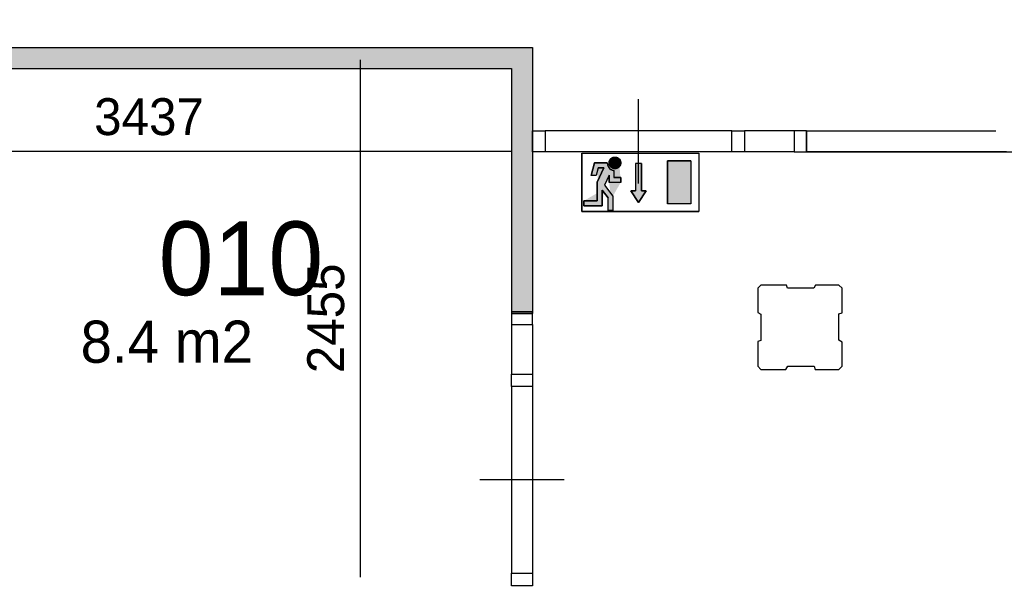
# Model space of a CAD drawing. Extents: x -1826 to 147704, y -44576 to 60962.
# Tile 37 of 75: x 137390 to 142060, y -17471 to -14807. Entities that reach past the tile are written whole.
import ezdxf

# ---------------------------------------------------------------- set-up
doc = ezdxf.new("R2010")
doc.units = 0
doc.header["$MEASUREMENT"] = 0
doc.header["$PDMODE"] = 35
doc.header["$PDSIZE"] = -0.5
doc.layers.get('0').update_dxf_attribs({"linetype": 'CONTINUOUS'})
doc.layers.get('DEFPOINTS').update_dxf_attribs({"linetype": 'CONTINUOUS'})
for name, color, linetype in [('AA$1A---_ARCEER', 252, 'CONTINUOUS'), ('AL22----_BINNENWAND', 252, 'CONTINUOUS'), ('AL32----_BINNENKOZIJN', 252, 'CONTINUOUS'), ('AM$1A---_MAATVOERING', 252, 'CONTINUOUS'), ('Betonpalen', 252, 'CONTINUOUS'), ('Brandweer', 252, 'CONTINUOUS'), ('LAYER01', 252, 'CONTINUOUS'), ('M2', 252, 'CONTINUOUS')]:
    doc.layers.add(name, color=color, linetype=linetype)
doc.styles.add('B-01', font='b-gbp')
doc.dimstyles.new('BBA_STAND', dxfattribs={"dimtxt": 175, "dimasz": 1, "dimexe": 1, "dimexo": 0.001, "dimgap": 75, "dimtad": 1, "dimdec": 0, "dimzin": 0, "dimdsep": 46, "dimtxsty": 'B-01', "dimblk": 'NONE', "dimblk1": 'PIJL1', "dimblk2": 'NONE', "dimcen": 1, "dimse1": 1, "dimse2": 1, "dimclrd": 256, "dimclre": 256, "dimclrt": 256, "dimadec": 4, "dimazin": 0, "dimtfac": 1, "dimtdec": 0, "dimtmove": 0, "dimatfit": 2, "dimldrblk": 'PIJL1', "dimfxl": 1, "dimtfillclr": 256, "dimtolj": 1, "dimtzin": 0, "dimarcsym": 0})

# ---------------------------------------------------------------- blocks, each defined once
blk = doc.blocks.new('*D104')
at = {"layer": 'AM$1A---_MAATVOERING', "lineweight": -2, "transparency": 16777216}
blk.add_line((139005.3, -14996.5), (139005.3, -17451), dxfattribs=at)
at = {"layer": 'DEFPOINTS', "color": 0, "transparency": 16777216}
for p in [(139513.2, -14996.5), (139005.3, -17451), (139513.2, -17451)]:
    blk.add_point(p, dxfattribs=at)
at = {"layer": 'AM$1A---_MAATVOERING', "transparency": 16777216, "insert": (138842.8, -16223.7), "char_height": 175, "attachment_point": 5, "rotation": 90, "style": 'B-01'}
blk.add_mtext('\\A1;2455', dxfattribs=at)
blk = doc.blocks.new('_None')
blk = doc.blocks.new('PIJL1')
at = {"color": 1, "linetype": 'ByBlock'}
blk.add_line((0, 82.6), (0, -82.6), dxfattribs=at)
blk.add_solid([(-100, 16.7), (-100, -16.7), (0, 0)], dxfattribs=at)
blk = doc.blocks.new('*D108')
at = {"layer": 'AM$1A---_MAATVOERING', "lineweight": -2, "transparency": 16777216}
blk.add_line((136285.2, -15430.5), (139722.2, -15430.5), dxfattribs=at)
at = {"layer": 'DEFPOINTS', "color": 0, "transparency": 16777216}
for p in [(136285.2, -15038.5), (139722.2, -15038.5), (139722.2, -15430.5)]:
    blk.add_point(p, dxfattribs=at)
at = {"layer": 'AM$1A---_MAATVOERING', "transparency": 16777216, "insert": (138003.7, -15268), "char_height": 175, "attachment_point": 5, "style": 'B-01'}
blk.add_mtext('\\A1;3437', dxfattribs=at)

msp = doc.modelspace()

# ---------------------------------------------------------------- hatches: boundary and pattern name
at = {"layer": 'AA$1A---_ARCEER'}
msp.add_hatch(color=256, dxfattribs=at).paths.add_polyline_path([(136284.6, -16491.7), (136284.6, -16264.7), (136284.6, -15037.2), (139721.6, -15037.2), (139721.6, -16199.7), (139821.6, -16199.7), (139821.6, -14937.2), (136888.6, -14937.2), (136888.6, -14806.7), (136788.6, -14806.7), (136788.6, -14937.2), (136184.6, -14937.2), (136184.6, -16214.7), (135874.6, -16214.7), (135874.6, -16314.7), (136184.6, -16314.7), (136184.6, -16491.7)])
at = {"layer": 'Brandweer'}
h = msp.add_hatch(color=256, dxfattribs=at)
h.paths.add_polyline_path([(140462.6, -15680.3), (140462.6, -15476.9), (140573.6, -15476.9), (140573.6, -15680.3)])
h.paths.add_polyline_path([(140338.7, -15489), (140310.9, -15489), (140310.9, -15618.5), (140287.8, -15618.5), (140324.8, -15674), (140361.8, -15618.5), (140338.7, -15618.5)])
h.paths.add_polyline_path([(140176.8, -15486.1), (140177.5, -15492.8), (140180.9, -15502.8), (140184.4, -15508.3), (140187.9, -15512.2), (140194, -15516.9), (140200.4, -15520), (140205.3, -15521.4), (140208.3, -15522.3), (140208.3, -15555.5), (140240.7, -15555.5), (140240.7, -15578.6), (140185.2, -15578.6), (140185.2, -15545), (140163.8, -15592.1), (140203.7, -15643.4), (140203.7, -15712.7), (140180.6, -15712.7), (140180.6, -15651.3), (140152.8, -15615.7), (140152.8, -15689.6), (140065, -15689.6), (140065, -15666.5), (140129.7, -15666.5), (140129.7, -15577.7), (140160.8, -15509.3), (140133.9, -15509.3), (140124.6, -15546.3), (140100.8, -15546.3), (140115.8, -15486.1)], flags=16)
h.paths.add_polyline_path([(140065, -15689.6), (140065, -15666.5), (140129.7, -15666.5), (140129.7, -15577.7), (140160.8, -15509.3), (140133.9, -15509.3), (140124.6, -15546.3), (140100.8, -15546.3), (140115.8, -15486.1), (140176.8, -15486.1), (140177.3, -15492), (140177.8, -15494.5), (140178.5, -15497), (140179.5, -15499.7), (140181.1, -15503.2), (140182.8, -15506), (140184.1, -15507.8), (140186, -15510.2), (140187.8, -15512), (140190.6, -15514.5), (140193.4, -15516.5), (140196.4, -15518.2), (140199.3, -15519.6), (140203.4, -15521), (140206.4, -15521.7), (140208.3, -15522.3), (140208.3, -15555.5), (140240.7, -15555.5), (140240.7, -15578.6), (140185.2, -15578.6), (140185.2, -15545), (140163.8, -15592.1), (140203.7, -15643.4), (140203.7, -15712.7), (140180.6, -15712.7), (140180.6, -15651.3), (140152.8, -15615.7), (140152.8, -15689.6)], flags=17)
edge = h.paths.add_edge_path()
edge.add_line((140185.2, -15545), (140163.8, -15592.1))
edge.add_line((140232.6, -15466.5), (140233.5, -15467.5))
edge.add_line((140233.5, -15467.5), (140234.4, -15468.5))
edge.add_line((140234.4, -15468.5), (140235.2, -15469.6))
edge.add_line((140235.2, -15469.6), (140236, -15470.7))
edge.add_line((140236, -15470.7), (140236.7, -15471.9))
edge.add_line((140236.7, -15471.9), (140237.4, -15473.1))
edge.add_line((140237.4, -15473.1), (140238, -15474.3))
edge.add_line((140238, -15474.3), (140238.6, -15475.5))
edge.add_line((140238.6, -15475.5), (140239.1, -15476.8))
edge.add_line((140239.1, -15476.8), (140239.5, -15478.1))
edge.add_line((140239.5, -15478.1), (140239.9, -15479.4))
edge.add_line((140239.9, -15479.4), (140240.2, -15480.7))
edge.add_line((140240.2, -15480.7), (140240.4, -15482.1))
edge.add_line((140240.4, -15482.1), (140240.6, -15483.4))
edge.add_line((140240.6, -15483.4), (140240.7, -15484.8))
edge.add_line((140240.7, -15484.8), (140240.7, -15486.1))
edge.add_line((140240.7, -15486.1), (140240.7, -15487.5))
edge.add_line((140240.7, -15487.5), (140240.6, -15488.9))
edge.add_line((140240.6, -15488.9), (140240.4, -15490.2))
edge.add_line((140240.4, -15490.2), (140240.2, -15491.6))
edge.add_line((140240.2, -15491.6), (140239.9, -15492.9))
edge.add_line((140239.9, -15492.9), (140239.5, -15494.2))
edge.add_line((140239.5, -15494.2), (140239.1, -15495.5))
edge.add_line((140239.1, -15495.5), (140238.6, -15496.8))
edge.add_line((140238.6, -15496.8), (140238, -15498))
edge.add_line((140238, -15498), (140237.4, -15499.2))
edge.add_line((140237.4, -15499.2), (140236.7, -15500.4))
edge.add_line((140236.7, -15500.4), (140236, -15501.6))
edge.add_line((140236, -15501.6), (140235.2, -15502.7))
edge.add_line((140235.2, -15502.7), (140234.4, -15503.7))
edge.add_line((140234.4, -15503.7), (140233.5, -15504.8))
edge.add_line((140233.5, -15504.8), (140232.6, -15505.8))
edge.add_line((140232.6, -15505.8), (140231.6, -15506.7))
edge.add_line((140231.6, -15506.7), (140230.5, -15507.6))
edge.add_line((140230.5, -15507.6), (140229.5, -15508.4))
edge.add_line((140229.5, -15508.4), (140228.4, -15509.2))
edge.add_line((140228.4, -15509.2), (140227.2, -15509.9))
edge.add_line((140227.2, -15509.9), (140226, -15510.6))
edge.add_line((140226, -15510.6), (140224.8, -15511.2))
edge.add_line((140224.8, -15511.2), (140223.6, -15511.8))
edge.add_line((140223.6, -15511.8), (140222.3, -15512.3))
edge.add_line((140222.3, -15512.3), (140221, -15512.7))
edge.add_line((140221, -15512.7), (140219.7, -15513.1))
edge.add_line((140219.7, -15513.1), (140218.4, -15513.4))
edge.add_line((140218.4, -15513.4), (140217, -15513.6))
edge.add_line((140217, -15513.6), (140215.7, -15513.8))
edge.add_line((140215.7, -15513.8), (140214.3, -15513.8))
edge.add_line((140214.3, -15513.8), (140212.9, -15513.9))
edge.add_line((140212.9, -15513.9), (140211.6, -15513.8))
edge.add_line((140211.6, -15513.8), (140210.2, -15513.8))
edge.add_line((140210.2, -15513.8), (140208.9, -15513.6))
edge.add_line((140208.9, -15513.6), (140207.5, -15513.4))
edge.add_line((140207.5, -15513.4), (140206.2, -15513.1))
edge.add_line((140206.2, -15513.1), (140204.9, -15512.7))
edge.add_line((140204.9, -15512.7), (140203.6, -15512.3))
edge.add_line((140203.6, -15512.3), (140202.3, -15511.8))
edge.add_line((140202.3, -15511.8), (140201.1, -15511.2))
edge.add_line((140201.1, -15511.2), (140199.9, -15510.6))
edge.add_line((140199.9, -15510.6), (140198.7, -15509.9))
edge.add_line((140198.7, -15509.9), (140197.5, -15509.2))
edge.add_line((140197.5, -15509.2), (140196.4, -15508.4))
edge.add_line((140196.4, -15508.4), (140195.3, -15507.6))
edge.add_line((140195.3, -15507.6), (140194.3, -15506.7))
edge.add_line((140194.3, -15506.7), (140193.3, -15505.8))
edge.add_line((140193.3, -15505.8), (140192.4, -15504.8))
edge.add_line((140192.4, -15504.8), (140191.5, -15503.7))
edge.add_line((140191.5, -15503.7), (140190.7, -15502.7))
edge.add_line((140190.7, -15502.7), (140189.9, -15501.6))
edge.add_line((140189.9, -15501.6), (140189.2, -15500.4))
edge.add_line((140189.2, -15500.4), (140188.5, -15499.2))
edge.add_line((140188.5, -15499.2), (140187.9, -15498))
edge.add_line((140187.9, -15498), (140187.3, -15496.8))
edge.add_line((140187.3, -15496.8), (140186.8, -15495.5))
edge.add_line((140186.8, -15495.5), (140186.4, -15494.2))
edge.add_line((140186.4, -15494.2), (140186, -15492.9))
edge.add_line((140186, -15492.9), (140185.7, -15491.6))
edge.add_line((140185.7, -15491.6), (140185.5, -15490.2))
edge.add_line((140185.5, -15490.2), (140185.3, -15488.9))
edge.add_line((140185.3, -15488.9), (140185.2, -15487.5))
edge.add_line((140185.2, -15487.5), (140185.2, -15486.1))
edge.add_line((140185.2, -15486.1), (140185.2, -15484.8))
edge.add_line((140185.2, -15484.8), (140185.3, -15483.4))
edge.add_line((140185.3, -15483.4), (140185.5, -15482.1))
edge.add_line((140185.5, -15482.1), (140185.7, -15480.7))
edge.add_line((140185.7, -15480.7), (140186, -15479.4))
edge.add_line((140186, -15479.4), (140186.4, -15478.1))
edge.add_line((140186.4, -15478.1), (140186.8, -15476.8))
edge.add_line((140186.8, -15476.8), (140187.3, -15475.5))
edge.add_line((140187.3, -15475.5), (140187.9, -15474.3))
edge.add_line((140187.9, -15474.3), (140188.5, -15473.1))
edge.add_line((140188.5, -15473.1), (140189.2, -15471.9))
edge.add_line((140189.2, -15471.9), (140189.9, -15470.7))
edge.add_line((140189.9, -15470.7), (140190.7, -15469.6))
edge.add_line((140190.7, -15469.6), (140191.5, -15468.5))
edge.add_line((140191.5, -15468.5), (140192.4, -15467.5))
edge.add_line((140192.4, -15467.5), (140193.3, -15466.5))
edge.add_line((140193.3, -15466.5), (140194.3, -15465.6))
edge.add_line((140194.3, -15465.6), (140195.3, -15464.7))
edge.add_line((140195.3, -15464.7), (140196.4, -15463.9))
edge.add_line((140196.4, -15463.9), (140197.5, -15463.1))
edge.add_line((140197.5, -15463.1), (140198.7, -15462.3))
edge.add_line((140198.7, -15462.3), (140199.9, -15461.7))
edge.add_line((140199.9, -15461.7), (140201.1, -15461.1))
edge.add_line((140201.1, -15461.1), (140202.3, -15460.5))
edge.add_line((140202.3, -15460.5), (140203.6, -15460))
edge.add_line((140203.6, -15460), (140204.9, -15459.6))
edge.add_line((140204.9, -15459.6), (140206.2, -15459.2))
edge.add_line((140206.2, -15459.2), (140207.5, -15458.9))
edge.add_line((140207.5, -15458.9), (140208.9, -15458.7))
edge.add_line((140208.9, -15458.7), (140210.2, -15458.5))
edge.add_line((140210.2, -15458.5), (140211.6, -15458.4))
edge.add_line((140211.6, -15458.4), (140212.9, -15458.4))
edge.add_line((140212.9, -15458.4), (140214.3, -15458.4))
edge.add_line((140214.3, -15458.4), (140215.7, -15458.5))
edge.add_line((140215.7, -15458.5), (140217, -15458.7))
edge.add_line((140217, -15458.7), (140218.4, -15458.9))
edge.add_line((140218.4, -15458.9), (140219.7, -15459.2))
edge.add_line((140219.7, -15459.2), (140221, -15459.6))
edge.add_line((140221, -15459.6), (140222.3, -15460))
edge.add_line((140222.3, -15460), (140223.6, -15460.5))
edge.add_line((140223.6, -15460.5), (140224.8, -15461.1))
edge.add_line((140224.8, -15461.1), (140226, -15461.7))
edge.add_line((140226, -15461.7), (140227.2, -15462.3))
edge.add_line((140227.2, -15462.3), (140228.4, -15463.1))
edge.add_line((140228.4, -15463.1), (140229.5, -15463.9))
edge.add_line((140229.5, -15463.9), (140230.5, -15464.7))
edge.add_line((140230.5, -15464.7), (140231.6, -15465.6))
edge.add_line((140231.6, -15465.6), (140232.6, -15466.5))
edge.add_line((140240.7, -15578.6), (140240.7, -15555.5))
edge.add_line((140185.2, -15545), (140185.2, -15578.6))
edge.add_line((140160.8, -15509.3), (140129.7, -15577.7))
edge.add_line((140133.9, -15509.3), (140124.6, -15546.3))
edge.add_line((140124.6, -15546.3), (140100.8, -15546.3))
edge.add_line((140115.8, -15486.1), (140100.8, -15546.3))
edge.add_line((140176.8, -15486.1), (140176.8, -15486.5))
edge.add_line((140176.8, -15486.5), (140176.8, -15487))
edge.add_line((140176.8, -15487), (140176.9, -15487.4))
edge.add_line((140176.9, -15487.4), (140176.9, -15487.8))
edge.add_line((140176.9, -15487.8), (140176.9, -15488.2))
edge.add_line((140176.9, -15488.2), (140176.9, -15488.6))
edge.add_line((140176.9, -15488.6), (140176.9, -15489))
edge.add_line((140176.9, -15489), (140177, -15489.4))
edge.add_line((140177, -15489.4), (140177, -15489.8))
edge.add_line((140177, -15489.8), (140177.1, -15490.2))
edge.add_line((140177.1, -15490.2), (140177.1, -15490.6))
edge.add_line((140177.1, -15490.6), (140177.2, -15491))
edge.add_line((140177.2, -15491), (140177.2, -15491.4))
edge.add_line((140177.2, -15491.4), (140177.3, -15491.8))
edge.add_line((140177.3, -15491.8), (140177.3, -15492.2))
edge.add_line((140177.3, -15492.2), (140177.4, -15492.6))
edge.add_line((140177.4, -15492.6), (140177.5, -15493))
edge.add_line((140177.5, -15493), (140177.6, -15493.4))
edge.add_line((140177.6, -15493.4), (140177.7, -15493.8))
edge.add_line((140177.7, -15493.8), (140177.7, -15494.2))
edge.add_line((140177.7, -15494.2), (140177.8, -15494.6))
edge.add_line((140177.8, -15494.6), (140177.9, -15495))
edge.add_line((140177.9, -15495), (140178, -15495.4))
edge.add_line((140178, -15495.4), (140178.1, -15495.8))
edge.add_line((140178.1, -15495.8), (140178.3, -15496.2))
edge.add_line((140178.3, -15496.2), (140178.4, -15496.6))
edge.add_line((140178.4, -15496.6), (140178.5, -15497))
edge.add_line((140178.5, -15497), (140178.6, -15497.3))
edge.add_line((140178.6, -15497.3), (140178.7, -15497.7))
edge.add_line((140178.7, -15497.7), (140178.9, -15498.1))
edge.add_line((140178.9, -15498.1), (140179, -15498.5))
edge.add_line((140179, -15498.5), (140179.2, -15498.9))
edge.add_line((140179.2, -15498.9), (140179.3, -15499.3))
edge.add_line((140179.3, -15499.3), (140179.4, -15499.6))
edge.add_line((140179.4, -15499.6), (140179.6, -15500))
edge.add_line((140179.6, -15500), (140179.8, -15500.4))
edge.add_line((140179.8, -15500.4), (140179.9, -15500.8))
edge.add_line((140179.9, -15500.8), (140180.1, -15501.1))
edge.add_line((140180.1, -15501.1), (140180.3, -15501.5))
edge.add_line((140180.3, -15501.5), (140180.4, -15501.9))
edge.add_line((140180.4, -15501.9), (140180.6, -15502.2))
edge.add_line((140180.6, -15502.2), (140180.8, -15502.6))
edge.add_line((140180.8, -15502.6), (140181, -15503))
edge.add_line((140181, -15503), (140181.2, -15503.3))
edge.add_line((140181.2, -15503.3), (140181.4, -15503.7))
edge.add_line((140181.4, -15503.7), (140181.6, -15504))
edge.add_line((140181.6, -15504), (140181.8, -15504.4))
edge.add_line((140181.8, -15504.4), (140182, -15504.7))
edge.add_line((140182, -15504.7), (140182.2, -15505.1))
edge.add_line((140182.2, -15505.1), (140182.4, -15505.4))
edge.add_line((140182.4, -15505.4), (140182.6, -15505.8))
edge.add_line((140182.6, -15505.8), (140182.9, -15506.1))
edge.add_line((140182.9, -15506.1), (140183.1, -15506.4))
edge.add_line((140183.1, -15506.4), (140183.3, -15506.8))
edge.add_line((140183.3, -15506.8), (140183.5, -15507.1))
edge.add_line((140183.5, -15507.1), (140183.8, -15507.4))
edge.add_line((140183.8, -15507.4), (140184, -15507.8))
edge.add_line((140184, -15507.8), (140184.3, -15508.1))
edge.add_line((140184.3, -15508.1), (140184.5, -15508.4))
edge.add_line((140184.5, -15508.4), (140184.8, -15508.7))
edge.add_line((140184.8, -15508.7), (140185, -15509.1))
edge.add_line((140185, -15509.1), (140185.3, -15509.4))
edge.add_line((140185.3, -15509.4), (140185.6, -15509.7))
edge.add_line((140185.6, -15509.7), (140185.8, -15510))
edge.add_line((140185.8, -15510), (140186.1, -15510.3))
edge.add_line((140186.1, -15510.3), (140186.4, -15510.6))
edge.add_line((140186.4, -15510.6), (140186.6, -15510.9))
edge.add_line((140186.6, -15510.9), (140186.9, -15511.2))
edge.add_line((140186.9, -15511.2), (140187.2, -15511.5))
edge.add_line((140187.2, -15511.5), (140187.5, -15511.8))
edge.add_line((140187.5, -15511.8), (140187.8, -15512.1))
edge.add_line((140187.8, -15512.1), (140188.1, -15512.3))
edge.add_line((140188.1, -15512.3), (140188.4, -15512.6))
edge.add_line((140188.4, -15512.6), (140188.7, -15512.9))
edge.add_line((140188.7, -15512.9), (140189, -15513.2))
edge.add_line((140189, -15513.2), (140189.3, -15513.4))
edge.add_line((140189.3, -15513.4), (140189.6, -15513.7))
edge.add_line((140189.6, -15513.7), (140189.9, -15514))
edge.add_line((140189.9, -15514), (140190.2, -15514.2))
edge.add_line((140190.2, -15514.2), (140190.5, -15514.5))
edge.add_line((140190.5, -15514.5), (140190.9, -15514.7))
edge.add_line((140190.9, -15514.7), (140191.2, -15515))
edge.add_line((140191.2, -15515), (140191.5, -15515.2))
edge.add_line((140191.5, -15515.2), (140191.8, -15515.4))
edge.add_line((140191.8, -15515.4), (140192.2, -15515.7))
edge.add_line((140192.2, -15515.7), (140192.5, -15515.9))
edge.add_line((140192.5, -15515.9), (140192.8, -15516.1))
edge.add_line((140192.8, -15516.1), (140193.2, -15516.4))
edge.add_line((140193.2, -15516.4), (140193.5, -15516.6))
edge.add_line((140193.5, -15516.6), (140193.9, -15516.8))
edge.add_line((140193.9, -15516.8), (140194.2, -15517))
edge.add_line((140194.2, -15517), (140194.6, -15517.2))
edge.add_line((140194.6, -15517.2), (140194.9, -15517.4))
edge.add_line((140194.9, -15517.4), (140195.3, -15517.6))
edge.add_line((140195.3, -15517.6), (140195.6, -15517.8))
edge.add_line((140195.6, -15517.8), (140196, -15518))
edge.add_line((140196, -15518), (140196.3, -15518.2))
edge.add_line((140196.3, -15518.2), (140196.7, -15518.4))
edge.add_line((140196.7, -15518.4), (140197.1, -15518.6))
edge.add_line((140197.1, -15518.6), (140197.4, -15518.8))
edge.add_line((140197.4, -15518.8), (140197.8, -15518.9))
edge.add_line((140197.8, -15518.9), (140198.2, -15519.1))
edge.add_line((140198.2, -15519.1), (140198.5, -15519.3))
edge.add_line((140198.5, -15519.3), (140198.9, -15519.4))
edge.add_line((140198.9, -15519.4), (140199.3, -15519.6))
edge.add_line((140199.3, -15519.6), (140199.7, -15519.7))
edge.add_line((140199.7, -15519.7), (140200.1, -15519.9))
edge.add_line((140200.1, -15519.9), (140200.4, -15520))
edge.add_line((140200.4, -15520), (140200.8, -15520.2))
edge.add_line((140200.8, -15520.2), (140201.2, -15520.3))
edge.add_line((140201.2, -15520.3), (140201.6, -15520.4))
edge.add_line((140201.6, -15520.4), (140202, -15520.5))
edge.add_line((140202, -15520.5), (140202.4, -15520.7))
edge.add_line((140202.4, -15520.7), (140202.8, -15520.8))
edge.add_line((140202.8, -15520.8), (140203.1, -15520.9))
edge.add_line((140203.1, -15520.9), (140203.5, -15521))
edge.add_line((140203.5, -15521), (140203.9, -15521.1))
edge.add_line((140203.9, -15521.1), (140204.3, -15521.2))
edge.add_line((140204.3, -15521.2), (140204.7, -15521.3))
edge.add_line((140204.7, -15521.3), (140205.1, -15521.4))
edge.add_line((140205.1, -15521.4), (140205.5, -15521.5))
edge.add_line((140205.5, -15521.5), (140205.9, -15521.6))
edge.add_line((140205.9, -15521.6), (140206.3, -15521.6))
edge.add_line((140206.3, -15521.6), (140206.7, -15521.7))
edge.add_line((140206.7, -15521.7), (140207.1, -15521.8))
edge.add_line((140207.1, -15521.8), (140207.5, -15521.8))
edge.add_line((140207.5, -15521.8), (140207.9, -15521.9))
edge.add_line((140207.9, -15521.9), (140208.3, -15522))
edge.add_line((140208.3, -15522), (140208.3, -15555.5))
edge.add_line((140240.7, -15555.5), (140208.3, -15555.5))
edge.add_line((140176.8, -15486.1), (140115.8, -15486.1))
edge.add_line((140133.9, -15509.3), (140160.8, -15509.3))
edge.add_line((140129.7, -15577.7), (140129.7, -15666.5))
edge.add_line((140152.8, -15689.6), (140152.8, -15615.7))
edge.add_line((140065, -15666.5), (140065, -15689.6))
edge.add_line((140129.7, -15666.5), (140065, -15666.5))
edge.add_line((140065, -15689.6), (140152.8, -15689.6))
edge.add_line((140163.7, -15591.9), (140203.7, -15643.4))
edge.add_line((140240.7, -15578.6), (140185.2, -15578.6))
edge.add_line((140203.7, -15712.7), (140180.6, -15712.7))
edge.add_line((140203.7, -15643.4), (140203.7, -15712.7))
edge.add_line((140180.6, -15712.7), (140180.6, -15651.3))
edge.add_line((140152.8, -15615.7), (140180.6, -15651.3))
for points in [[(140152.8, -15689.6), (140152.8, -15615.7), (140180.6, -15651.3), (140180.6, -15712.7), (140203.7, -15712.7), (140203.7, -15643.4), (140163.8, -15592.1), (140185.2, -15545), (140185.2, -15578.6), (140240.7, -15578.6), (140240.7, -15555.5), (140208.3, -15555.5), (140208.3, -15522.3), (140206.4, -15521.7), (140203.4, -15521), (140199.3, -15519.6), (140196.4, -15518.2), (140193.4, -15516.5), (140190.6, -15514.5), (140187.8, -15512), (140186, -15510.2), (140184.1, -15507.8), (140182.8, -15506), (140181.1, -15503.2), (140179.5, -15499.7), (140178.5, -15497), (140177.8, -15494.5), (140177.3, -15492), (140176.8, -15486.1), (140115.8, -15486.1), (140100.8, -15546.3), (140124.6, -15546.3), (140133.9, -15509.3), (140160.8, -15509.3), (140129.7, -15577.7), (140129.7, -15666.5), (140065, -15666.5), (140065, -15689.6)], [(140234.2, -15504), (140234.2, -15503.9), (140237.1, -15499.7), (140237.2, -15499.5), (140238.8, -15496.3), (140238.8, -15496.1), (140240.3, -15490.6), (140240.3, -15490.5), (140240.7, -15487.1), (140240.7, -15486.9), (140240.5, -15482.9), (140240.5, -15482.7), (140239.2, -15477.1), (140239.1, -15477), (140237.3, -15472.8), (140237.2, -15472.6), (140235, -15469.3), (140234.8, -15469.1), (140231.9, -15465.9), (140231.7, -15465.7), (140229.8, -15464.1), (140229.6, -15464), (140227.1, -15462.3), (140226.9, -15462.2), (140225, -15461.2), (140224.9, -15461.1), (140220.9, -15459.6), (140220.8, -15459.5), (140214.7, -15458.5), (140214.6, -15458.4), (140207.3, -15459), (140207.2, -15459), (140201.7, -15460.8), (140201.5, -15460.9), (140197.8, -15462.9), (140197.7, -15463), (140194, -15465.8), (140193.9, -15466), (140191.7, -15468.3), (140191.6, -15468.4), (140188.9, -15472.2), (140188.9, -15472.3), (140186.6, -15477.4), (140186.6, -15477.5), (140185.5, -15482.1), (140185.2, -15484.8), (140185.2, -15484.8), (140185.4, -15489.4), (140185.4, -15489.5), (140185.9, -15492.1), (140185.9, -15492.3), (140187.2, -15496.4), (140187.2, -15496.5), (140188.7, -15499.7), (140188.8, -15499.8), (140191.5, -15503.7), (140194.7, -15507), (140194.9, -15507.2), (140197.9, -15509.4), (140198, -15509.5), (140201.2, -15511.3), (140201.3, -15511.3), (140205.4, -15512.8), (140205.5, -15512.9), (140211.5, -15513.8), (140211.5, -15513.8), (140218.2, -15513.4), (140218.3, -15513.4), (140222.5, -15512.2), (140222.7, -15512.1), (140226.9, -15510.1), (140227.1, -15510), (140229.8, -15508.2), (140229.9, -15508.1)]]:
    msp.add_hatch(color=256, dxfattribs=at).paths.add_polyline_path(points)

# ---------------------------------------------------------------- linework, layer by layer
at = {"layer": 'AL22----_BINNENWAND'}
for points in [[(136890.2, -14938.5), (139822.2, -14938.5)], [(139822.2, -14938.5), (139822.2, -16201)], [(136285.2, -15038.5), (139722.2, -15038.5)], [(139722.2, -15038.5), (139722.2, -16201)], [(139822.2, -15433.5), (139822.2, -15333.5)], [(141122.2, -15333.5), (142020.2, -15333.5)], [(141122.2, -15333.5), (142020.2, -15333.5)], [(141122.2, -15333.5), (141122.2, -15433.5)], [(141122.2, -15433.5), (141122.2, -15333.5)], [(141122.2, -15433.5), (146470.2, -15433.5)], [(142070.2, -15433.5), (141122.2, -15433.5)], [(139722.2, -16201), (139822.2, -16201)], [(139822.2, -16201), (139722.2, -16201)]]:
    msp.add_lwpolyline(points, dxfattribs=at)
at = {"layer": 'AL32----_BINNENKOZIJN'}
for points in [[(140324.2, -15583.5), (140324.2, -15383.5), (140324.2, -15183.5)], [(140767.4, -15333.5), (139881.9, -15333.5)], [(141062.4, -15333.5), (140827.2, -15333.5)], [(140767.4, -15433.2), (139881.9, -15433.2)], [(141062.4, -15433.2), (140827.2, -15433.2)], [(139722.2, -16252.7), (139722.2, -16488)], [(139821.9, -16252.7), (139821.9, -16488)], [(139722.2, -16547.7), (139722.2, -17433.2)], [(139821.9, -16547.7), (139821.9, -17433.2)], [(139972.2, -16990.5), (139772.2, -16990.5), (139572.2, -16990.5)]]:
    msp.add_lwpolyline(points, dxfattribs=at)
for points in [[(139822.2, -15333.5), (139881.9, -15333.5), (139881.9, -15433.2), (139822.2, -15433.2)], [(140767.4, -15333.5), (140827.2, -15333.5), (140827.2, -15433.2), (140767.4, -15433.2)], [(141122.2, -15333.5), (141062.4, -15333.5), (141062.4, -15433.2), (141122.2, -15433.2)], [(139722.2, -16193), (139722.2, -16252.7), (139821.9, -16252.7), (139821.9, -16193)], [(139722.2, -16547.7), (139722.2, -16488), (139821.9, -16488), (139821.9, -16547.7)], [(139722.2, -17493), (139722.2, -17433.2), (139821.9, -17433.2), (139821.9, -17493)]]:
    msp.add_lwpolyline(points, close=True, dxfattribs=at)
at = {"layer": 'Betonpalen'}
msp.add_lwpolyline([(140905.3, -16066), (140890.3, -16081), (140890.3, -16196), (140905.3, -16204), (140905.3, -16329), (140890.3, -16334), (140890.3, -16451), (140905.3, -16466), (141024.3, -16466), (141032.3, -16451), (141157.3, -16451), (141162.3, -16466), (141275.3, -16466), (141290.3, -16451), (141290.3, -16336), (141275.3, -16328), (141275.3, -16203), (141290.3, -16198), (141290.3, -16081), (141275.3, -16066), (141164.3, -16066), (141156.3, -16081), (141031.3, -16081), (141026.3, -16066), (140905.3, -16066)], dxfattribs=at)
at = {"layer": 'Brandweer'}
for p, q in [((140055.7, -15439.9), (140610.6, -15439.9)), ((140055.7, -15439.9), (140055.7, -15717.3)), ((140610.6, -15439.9), (140610.6, -15717.3)), ((140115.8, -15486.1), (140100.8, -15546.3)), ((140176.8, -15486.1), (140115.8, -15486.1)), ((140310.9, -15489), (140310.9, -15618.5)), ((140338.7, -15489), (140338.7, -15618.5)), ((140462.6, -15476.9), (140462.6, -15680.3)), ((140573.6, -15476.9), (140462.6, -15476.9)), ((140573.6, -15476.9), (140573.6, -15680.3)), ((140124.6, -15546.3), (140100.8, -15546.3)), ((140133.9, -15509.3), (140124.6, -15546.3)), ((140160.8, -15509.3), (140129.7, -15577.7)), ((140133.9, -15509.3), (140160.8, -15509.3)), ((140185.2, -15545), (140163.8, -15592.1)), ((140185.2, -15545), (140185.2, -15578.6)), ((140208.3, -15522), (140208.3, -15555.5)), ((140129.7, -15577.7), (140129.7, -15666.5)), ((140163.7, -15591.9), (140203.7, -15643.4)), ((140240.7, -15578.6), (140185.2, -15578.6)), ((140240.7, -15555.5), (140208.3, -15555.5)), ((140240.7, -15578.6), (140240.7, -15555.5)), ((140152.8, -15689.6), (140152.8, -15615.7)), ((140152.8, -15615.7), (140180.6, -15651.3)), ((140324.8, -15674), (140287.8, -15618.5)), ((140287.8, -15618.5), (140310.9, -15618.5)), ((140361.8, -15618.5), (140324.8, -15674)), ((140338.7, -15618.5), (140361.8, -15618.5)), ((140065, -15666.5), (140065, -15689.6)), ((140129.7, -15666.5), (140065, -15666.5)), ((140180.6, -15712.7), (140180.6, -15651.3)), ((140203.7, -15643.4), (140203.7, -15712.7)), ((140573.6, -15680.3), (140462.6, -15680.3)), ((140055.7, -15717.3), (140610.6, -15717.3)), ((140065, -15689.6), (140152.8, -15689.6)), ((140203.7, -15712.7), (140180.6, -15712.7))]:
    msp.add_line(p, q, dxfattribs=at)
for points in [[(140055.7, -15717.3), (140055.7, -15439.9), (140610.6, -15439.9), (140610.6, -15717.3), (140055.7, -15717.3)], [(140065, -15689.6), (140065, -15666.5), (140129.7, -15666.5), (140129.7, -15577.7), (140160.8, -15509.3), (140133.9, -15509.3), (140124.6, -15546.3), (140100.8, -15546.3), (140115.8, -15486.1), (140176.8, -15486.1), (140177.3, -15492), (140177.8, -15494.5), (140178.5, -15497), (140179.5, -15499.7), (140181.1, -15503.2), (140182.8, -15506), (140184.1, -15507.8), (140186, -15510.2), (140187.8, -15512), (140190.6, -15514.5), (140193.4, -15516.5), (140196.4, -15518.2), (140199.3, -15519.6), (140203.4, -15521), (140206.4, -15521.7), (140208.3, -15522.3), (140208.3, -15555.5), (140240.7, -15555.5), (140240.7, -15578.6), (140185.2, -15578.6), (140185.2, -15545), (140163.8, -15592.1), (140203.7, -15643.4), (140203.7, -15712.7), (140180.6, -15712.7), (140180.6, -15651.3), (140152.8, -15615.7), (140152.8, -15689.6), (140065, -15689.6)], [(140176.8, -15486.1), (140176.8, -15486.5), (140176.8, -15487), (140176.9, -15487.4), (140176.9, -15487.8), (140176.9, -15488.2), (140176.9, -15488.6), (140176.9, -15489), (140177, -15489.4), (140177, -15489.8), (140177.1, -15490.2), (140177.1, -15490.6), (140177.2, -15491), (140177.2, -15491.4), (140177.3, -15491.8), (140177.3, -15492.2), (140177.4, -15492.6), (140177.5, -15493), (140177.6, -15493.4), (140177.7, -15493.8), (140177.7, -15494.2), (140177.8, -15494.6), (140177.9, -15495), (140178, -15495.4), (140178.1, -15495.8), (140178.3, -15496.2), (140178.4, -15496.6), (140178.5, -15497), (140178.6, -15497.3), (140178.7, -15497.7), (140178.9, -15498.1), (140179, -15498.5), (140179.2, -15498.9), (140179.3, -15499.3), (140179.4, -15499.6), (140179.6, -15500), (140179.8, -15500.4), (140179.9, -15500.8), (140180.1, -15501.1), (140180.3, -15501.5), (140180.4, -15501.9), (140180.6, -15502.2), (140180.8, -15502.6), (140181, -15503), (140181.2, -15503.3), (140181.4, -15503.7), (140181.6, -15504), (140181.8, -15504.4), (140182, -15504.7), (140182.2, -15505.1), (140182.4, -15505.4), (140182.6, -15505.8), (140182.9, -15506.1), (140183.1, -15506.4), (140183.3, -15506.8), (140183.5, -15507.1), (140183.8, -15507.4), (140184, -15507.8), (140184.3, -15508.1), (140184.5, -15508.4), (140184.8, -15508.7), (140185, -15509.1), (140185.3, -15509.4), (140185.6, -15509.7), (140185.8, -15510), (140186.1, -15510.3), (140186.4, -15510.6), (140186.6, -15510.9), (140186.9, -15511.2), (140187.2, -15511.5), (140187.5, -15511.8), (140187.8, -15512.1), (140188.1, -15512.3), (140188.4, -15512.6), (140188.7, -15512.9), (140189, -15513.2), (140189.3, -15513.4), (140189.6, -15513.7), (140189.9, -15514), (140190.2, -15514.2), (140190.5, -15514.5), (140190.9, -15514.7), (140191.2, -15515), (140191.5, -15515.2), (140191.8, -15515.4), (140192.2, -15515.7), (140192.5, -15515.9), (140192.8, -15516.1), (140193.2, -15516.4), (140193.5, -15516.6), (140193.9, -15516.8), (140194.2, -15517), (140194.6, -15517.2), (140194.9, -15517.4), (140195.3, -15517.6), (140195.6, -15517.8), (140196, -15518), (140196.3, -15518.2), (140196.7, -15518.4), (140197.1, -15518.6), (140197.4, -15518.8), (140197.8, -15518.9), (140198.2, -15519.1), (140198.5, -15519.3), (140198.9, -15519.4), (140199.3, -15519.6), (140199.7, -15519.7), (140200.1, -15519.9), (140200.4, -15520), (140200.8, -15520.2), (140201.2, -15520.3), (140201.6, -15520.4), (140202, -15520.5), (140202.4, -15520.7), (140202.8, -15520.8), (140203.1, -15520.9), (140203.5, -15521), (140203.9, -15521.1), (140204.3, -15521.2), (140204.7, -15521.3), (140205.1, -15521.4), (140205.5, -15521.5), (140205.9, -15521.6), (140206.3, -15521.6), (140206.7, -15521.7), (140207.1, -15521.8), (140207.5, -15521.8), (140207.9, -15521.9), (140208.3, -15522)], [(140232.6, -15466.5), (140233.5, -15467.5), (140234.4, -15468.5), (140235.2, -15469.6), (140236, -15470.7), (140236.7, -15471.9), (140237.4, -15473.1), (140238, -15474.3), (140238.6, -15475.5), (140239.1, -15476.8), (140239.5, -15478.1), (140239.9, -15479.4), (140240.2, -15480.7), (140240.4, -15482.1), (140240.6, -15483.4), (140240.7, -15484.8), (140240.7, -15486.1), (140240.7, -15487.5), (140240.6, -15488.9), (140240.4, -15490.2), (140240.2, -15491.6), (140239.9, -15492.9), (140239.5, -15494.2), (140239.1, -15495.5), (140238.6, -15496.8), (140238, -15498), (140237.4, -15499.2), (140236.7, -15500.4), (140236, -15501.6), (140235.2, -15502.7), (140234.4, -15503.7), (140233.5, -15504.8), (140232.6, -15505.8), (140231.6, -15506.7), (140230.5, -15507.6), (140229.5, -15508.4), (140228.4, -15509.2), (140227.2, -15509.9), (140226, -15510.6), (140224.8, -15511.2), (140223.6, -15511.8), (140222.3, -15512.3), (140221, -15512.7), (140219.7, -15513.1), (140218.4, -15513.4), (140217, -15513.6), (140215.7, -15513.8), (140214.3, -15513.8), (140212.9, -15513.9), (140211.6, -15513.8), (140210.2, -15513.8), (140208.9, -15513.6), (140207.5, -15513.4), (140206.2, -15513.1), (140204.9, -15512.7), (140203.6, -15512.3), (140202.3, -15511.8), (140201.1, -15511.2), (140199.9, -15510.6), (140198.7, -15509.9), (140197.5, -15509.2), (140196.4, -15508.4), (140195.3, -15507.6), (140194.3, -15506.7), (140193.3, -15505.8), (140192.4, -15504.8), (140191.5, -15503.7), (140190.7, -15502.7), (140189.9, -15501.6), (140189.2, -15500.4), (140188.5, -15499.2), (140187.9, -15498), (140187.3, -15496.8), (140186.8, -15495.5), (140186.4, -15494.2), (140186, -15492.9), (140185.7, -15491.6), (140185.5, -15490.2), (140185.3, -15488.9), (140185.2, -15487.5), (140185.2, -15486.1), (140185.2, -15484.8), (140185.3, -15483.4), (140185.5, -15482.1), (140185.7, -15480.7), (140186, -15479.4), (140186.4, -15478.1), (140186.8, -15476.8), (140187.3, -15475.5), (140187.9, -15474.3), (140188.5, -15473.1), (140189.2, -15471.9), (140189.9, -15470.7), (140190.7, -15469.6), (140191.5, -15468.5), (140192.4, -15467.5), (140193.3, -15466.5), (140194.3, -15465.6), (140195.3, -15464.7), (140196.4, -15463.9), (140197.5, -15463.1), (140198.7, -15462.3), (140199.9, -15461.7), (140201.1, -15461.1), (140202.3, -15460.5), (140203.6, -15460), (140204.9, -15459.6), (140206.2, -15459.2), (140207.5, -15458.9), (140208.9, -15458.7), (140210.2, -15458.5), (140211.6, -15458.4), (140212.9, -15458.4), (140214.3, -15458.4), (140215.7, -15458.5), (140217, -15458.7), (140218.4, -15458.9), (140219.7, -15459.2), (140221, -15459.6), (140222.3, -15460), (140223.6, -15460.5), (140224.8, -15461.1), (140226, -15461.7), (140227.2, -15462.3), (140228.4, -15463.1), (140229.5, -15463.9), (140230.5, -15464.7), (140231.6, -15465.6), (140232.6, -15466.5)], [(140185.5, -15482.1), (140186.6, -15477.4), (140188.9, -15472.3), (140191.6, -15468.4), (140194, -15465.9), (140197.7, -15462.9), (140201.6, -15460.8), (140207.3, -15459), (140214.6, -15458.4), (140220.8, -15459.5), (140224.9, -15461.1), (140227, -15462.2), (140229.7, -15464), (140231.8, -15465.8), (140234.9, -15469.2), (140237.2, -15472.7), (140239.2, -15477), (140240.5, -15482.8), (140240.7, -15487), (140240.3, -15490.6), (140238.8, -15496.2), (140237.2, -15499.6), (140234.2, -15504), (140229.8, -15508.2), (140227, -15510.1), (140222.6, -15512.2), (140218.3, -15513.4), (140211.5, -15513.8), (140205.5, -15512.9), (140201.2, -15511.3), (140197.9, -15509.5), (140194.8, -15507.1), (140191.5, -15503.7), (140188.8, -15499.7), (140187.2, -15496.4), (140185.9, -15492.2), (140185.4, -15489.4), (140185.2, -15484.8), (140185.5, -15482.1)], [(140338.7, -15489), (140310.9, -15489), (140310.9, -15618.5), (140287.8, -15618.5), (140324.8, -15674), (140361.8, -15618.5), (140338.7, -15618.5), (140338.7, -15489)], [(140462.6, -15680.3), (140462.6, -15476.9), (140573.6, -15476.9), (140573.6, -15680.3), (140462.6, -15680.3)]]:
    msp.add_lwpolyline(points, dxfattribs=at)
msp.add_lwpolyline([(140176.8, -15486.1), (140177.5, -15492.8), (140180.9, -15502.8), (140184.4, -15508.3), (140187.9, -15512.2), (140194, -15516.9), (140200.4, -15520), (140205.3, -15521.4), (140208.3, -15522.3), (140208.3, -15555.5), (140240.7, -15555.5), (140240.7, -15578.6), (140185.2, -15578.6), (140185.2, -15545), (140163.8, -15592.1), (140203.7, -15643.4), (140203.7, -15712.7), (140180.6, -15712.7), (140180.6, -15651.3), (140152.8, -15615.7), (140152.8, -15689.6), (140065, -15689.6), (140065, -15666.5), (140129.7, -15666.5), (140129.7, -15577.7), (140160.8, -15509.3), (140133.9, -15509.3), (140124.6, -15546.3), (140100.8, -15546.3), (140115.8, -15486.1)], close=True, dxfattribs=at)

# ---------------------------------------------------------------- texts
at = {"layer": 'LAYER01', "style": 'B-01'}
msp.add_text('010', height=350, rotation=0, dxfattribs=at).set_placement((138049.2, -16114))
at = {"layer": 'M2', "insert": (137679.3, -16234.5), "char_height": 200, "width": 1805, "attachment_point": 1, "rotation": 360, "style": 'B-01'}
msp.add_mtext('8.4 m2', dxfattribs=at)

# ---------------------------------------------------------------- dimensions: what is measured, and where the dimension line sits
at = {"layer": 'AM$1A---_MAATVOERING'}
for base, p1, p2, angle, picture, middle in [((139005.2705189, -17450.963879), (139513.1626752, -14996.463879), (139513.162655, -17450.963879), 269.9999995, '*D104', (138842.7705189, -16223.713879)), ((139722.2, -15430.5), (136285.2, -15038.5), (139722.2, -15038.5), 360, '*D108', (138003.7, -15268))]:
    dim = msp.add_linear_dim(base=base, p1=p1, p2=p2, angle=angle, dimstyle='BBA_STAND', dxfattribs=at)
    dim.commit()
    dim.dimension.update_dxf_attribs({"geometry": picture, "text_midpoint": middle})

doc.saveas('drawing.dxf')
